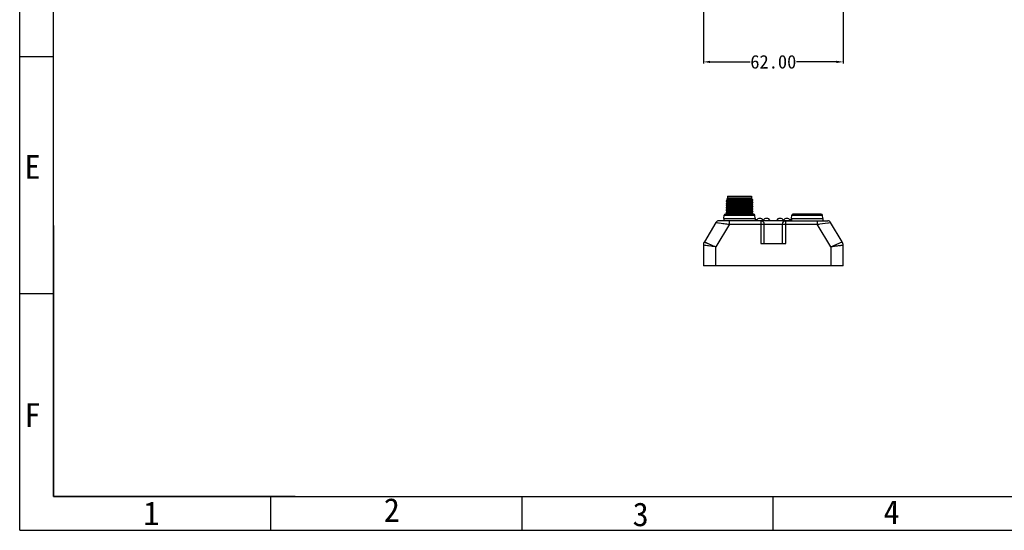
# Model space of a CAD drawing. Header units: inches. Extents: x 0 to 891, y 0 to 630.
# Tile 1 of 19: x 0 to 437, y 0 to 226. Entities that reach past the tile are written whole.
import ezdxf

# ---------------------------------------------------------------- set-up
doc = ezdxf.new("R2010")
doc.units = ezdxf.units.IN
doc.header["$MEASUREMENT"] = 0
for name, color, linetype in [('Dimension', 150, 'Continuous'), ('Frame', 7, 'Continuous'), ('Visible', 7, 'Continuous')]:
    doc.layers.add(name, color=color, linetype=linetype)
doc.styles.get("Standard").update_dxf_attribs({"font": 'simsun.ttc', "height": 1.5})
doc.dimstyles.get("Standard").update_dxf_attribs({"dimtxt": 1.5, "dimasz": 0.75, "dimexe": 0.18, "dimexo": 0.0625, "dimgap": 0, "dimtad": 0, "dimzin": 0, "dimdsep": 46, "dimtxsty": 'Standard', "dimcen": 0, "dimclrd": 256, "dimclre": 256, "dimclrt": 30, "dimadec": 0, "dimazin": 0, "dimtfac": 1, "dimtofl": 0, "dimtmove": 0, "dimatfit": 3, "dimfxl": 1, "dimtolj": 1, "dimtzin": 0, "dimlwd": -1, "dimlwe": -1, "dimarcsym": 0})

# ---------------------------------------------------------------- blocks, each defined once
blk = doc.blocks.new('图框')
at = {"layer": 'Frame'}
for p, q in [((0, 0), (0, 210)), ((5, 5), (5, 205)), ((0, 70), (5, 70)), ((5, 45.03), (5, 5)), ((5, 5), (5, 45.03)), ((5, 45), (5, 5)), ((0, 35), (5, 35)), ((5, 33.8), (5, 5)), ((5, 5), (292, 5)), ((34.75, 5), (5, 5)), ((40.7, 5), (5, 5)), ((34.78, 5), (5, 5)), ((37.12, 0), (37.12, 5)), ((74.25, 0), (74.25, 5)), ((111.38, 0), (111.38, 5)), ((0, 0), (297, 0))]:
    blk.add_line(p, q, dxfattribs=at)
for s, p in [('E', (0.7, 51.93)), ('F', (0.71, 15.27)), ('2', (53.81, 1.25)), ('4', (127.68, 0.93)), ('1', (18.28, 0.77)), ('3', (90.59, 0.61))]:
    blk.add_text(s, height=3.5, dxfattribs=at).set_placement(p)
blk = doc.blocks.new('*D94')
at = {"layer": 'Defpoints', "color": 0}
for p in [(303.16, 238.09), (365.16, 238.09), (365.16, 207.59)]:
    blk.add_point(p, dxfattribs=at)
at = {"layer": 'Dimension'}
for p, q in [((303.16, 237.84), (303.16, 206.87)), ((365.16, 237.84), (365.16, 206.87)), ((306.16, 207.59), (323.85, 207.59)), ((362.16, 207.59), (344.46, 207.59))]:
    blk.add_line(p, q, dxfattribs=at)
for points in [[(306.16, 208.09), (306.16, 207.09), (303.16, 207.59)], [(362.16, 207.09), (362.16, 208.09), (365.16, 207.59)]]:
    blk.add_solid(points, dxfattribs=at)
at = {"layer": 'Dimension', "color": 30, "insert": (334.16, 207.59), "char_height": 6, "attachment_point": 5}
blk.add_mtext('\\A1;62.00', dxfattribs=at)

msp = doc.modelspace()

# ---------------------------------------------------------------- linework, layer by layer
at = {"layer": 'Visible'}
for p, q in [((313.212, 145.951), (313.206, 145.944)), ((313.206, 145.944), (313.206, 145.828)), ((313.213, 144.95), (313.206, 144.943)), ((313.206, 144.943), (313.206, 144.829)), ((313.849, 146.319), (313.212, 145.951)), ((313.85, 144.319), (313.212, 143.95)), ((313.213, 145.821), (313.563, 145.619)), ((313.851, 145.319), (313.213, 144.95)), ((313.213, 144.821), (313.563, 144.619)), ((313.487, 146.666), (313.956, 147.136)), ((313.489, 146.661), (313.85, 146.452)), ((313.563, 145.619), (313.852, 145.452)), ((313.563, 144.619), (313.85, 144.453)), ((313.842, 146.461), (313.842, 146.311)), ((313.85, 146.453), (313.842, 146.461)), ((313.849, 146.319), (313.842, 146.311)), ((313.843, 144.461), (313.843, 144.31)), ((313.851, 144.452), (313.843, 144.461)), ((313.844, 145.461), (313.844, 145.311)), ((313.851, 145.452), (313.844, 145.461)), ((313.851, 145.319), (313.848, 145.317)), ((313.856, 148.036), (313.856, 147.136)), ((313.856, 148.036), (324.456, 148.036)), ((324.456, 147.136), (313.856, 147.136)), ((324.508, 146.983), (324.356, 147.136)), ((324.416, 146.938), (324.434, 146.942)), ((324.456, 148.036), (324.456, 147.136)), ((324.456, 146.822), (324.462, 146.819)), ((325.1, 144.45), (324.461, 144.819)), ((324.462, 146.819), (324.469, 146.81)), ((324.948, 146.538), (324.462, 146.819)), ((324.462, 145.953), (325.1, 146.322)), ((324.462, 145.953), (324.469, 145.961)), ((325.099, 145.451), (324.462, 145.819)), ((324.462, 145.819), (324.465, 145.818)), ((324.462, 144.952), (325.1, 145.322)), ((324.462, 143.953), (325.1, 144.322)), ((324.463, 144.953), (324.469, 144.96)), ((324.468, 144.811), (324.468, 144.96)), ((324.469, 146.81), (324.469, 146.961)), ((324.469, 145.811), (324.469, 145.961)), ((324.508, 146.983), (324.507, 146.979)), ((325.106, 146.386), (324.72, 146.385)), ((324.97, 146.522), (324.947, 146.539)), ((325.106, 146.386), (324.97, 146.522)), ((325.1, 146.322), (325.106, 146.328)), ((325.1, 145.321), (325.106, 145.328)), ((325.1, 144.321), (325.106, 144.328)), ((325.106, 146.386), (325.106, 146.328)), ((325.106, 145.443), (325.106, 145.328)), ((325.106, 144.443), (325.106, 144.328)), ((325.439, 140.136), (312.856, 140.136)), ((313.206, 143.943), (313.212, 143.95)), ((313.206, 143.943), (313.206, 143.829)), ((313.206, 142.943), (313.213, 142.951)), ((313.206, 142.943), (313.206, 142.829)), ((313.206, 141.943), (313.213, 141.95)), ((313.206, 141.943), (313.206, 141.828)), ((313.212, 140.95), (313.206, 140.943)), ((313.206, 140.943), (313.206, 140.829)), ((313.212, 143.822), (313.562, 143.62)), ((313.85, 141.319), (313.212, 140.95)), ((313.212, 140.822), (313.562, 140.62)), ((313.851, 143.319), (313.213, 142.951)), ((313.213, 142.822), (313.563, 142.619)), ((313.852, 142.319), (313.213, 141.95)), ((313.213, 141.821), (313.85, 141.452)), ((313.851, 140.319), (313.533, 140.136)), ((313.562, 143.62), (313.851, 143.453)), ((313.562, 140.62), (313.851, 140.453)), ((313.563, 142.619), (313.852, 142.452)), ((313.85, 141.452), (313.843, 141.461)), ((313.843, 141.46), (313.843, 141.31)), ((313.844, 143.461), (313.844, 143.311)), ((313.851, 143.453), (313.844, 143.461)), ((313.844, 142.461), (313.844, 142.311)), ((313.844, 140.461), (313.844, 140.311)), ((313.851, 140.453), (313.844, 140.461)), ((313.844, 140.311), (313.851, 140.319)), ((324.461, 142.953), (325.1, 143.322)), ((324.461, 142.953), (324.468, 142.961)), ((325.099, 142.45), (324.461, 142.819)), ((324.461, 141.952), (325.099, 142.321)), ((324.461, 141.952), (324.469, 141.961)), ((325.1, 141.449), (324.461, 141.819)), ((325.099, 143.451), (324.462, 143.819)), ((324.462, 140.953), (325.1, 141.322)), ((324.469, 140.811), (324.462, 140.819)), ((325.099, 140.451), (324.462, 140.819)), ((324.468, 142.811), (324.468, 142.961)), ((324.469, 143.811), (324.469, 143.961)), ((324.469, 141.811), (324.469, 141.961)), ((324.469, 140.811), (324.469, 140.961)), ((324.778, 140.136), (325.1, 140.322)), ((325.1, 140.322), (325.094, 140.319)), ((325.106, 142.329), (325.099, 142.321)), ((325.106, 143.329), (325.1, 143.322)), ((325.1, 141.321), (325.106, 141.328)), ((325.106, 140.329), (325.1, 140.322)), ((325.106, 143.443), (325.106, 143.329)), ((325.106, 142.443), (325.106, 142.329)), ((325.106, 141.443), (325.106, 141.328)), ((325.106, 140.443), (325.106, 140.329)), ((355.439, 140.136), (342.856, 140.136)), ((308.719, 136.408), (303.584, 127.848)), ((314.67, 135.636), (308.656, 125.612)), ((308.719, 136.408), (308.757, 136.402)), ((308.719, 136.408), (314.67, 135.636)), ((339.635, 137.136), (310.005, 137.136)), ((310.138, 136.224), (311.724, 136.019)), ((311.724, 136.019), (312.898, 135.865)), ((312.156, 138.136), (312.351, 139.698)), ((312.156, 138.136), (312.156, 137.136)), ((312.156, 138.136), (326.156, 138.136)), ((312.351, 139.698), (325.961, 139.698)), ((314.67, 135.636), (314.67, 137.136)), ((314.67, 135.636), (338.14, 135.636)), ((326.156, 138.136), (325.961, 139.698)), ((326.156, 138.136), (326.156, 137.136)), ((326.156, 137.236), (332.806, 137.236)), ((326.806, 137.136), (326.806, 137.236)), ((328.656, 137.136), (328.656, 127.136)), ((329.506, 137.136), (329.506, 137.236)), ((330.156, 127.136), (330.156, 135.636)), ((332.806, 137.136), (332.806, 137.236)), ((335.506, 137.136), (335.506, 137.236)), ((335.506, 137.236), (342.156, 137.236)), ((338.156, 135.636), (338.156, 127.136)), ((338.156, 135.636), (353.642, 135.636)), ((338.806, 137.136), (338.806, 137.236)), ((339.656, 137.136), (358.307, 137.136)), ((339.656, 127.136), (339.656, 137.136)), ((341.506, 137.136), (341.506, 137.236)), ((342.156, 138.136), (342.351, 139.698)), ((342.156, 138.136), (356.156, 138.136)), ((342.156, 138.136), (342.156, 137.136)), ((342.351, 139.698), (355.961, 139.698)), ((353.642, 137.136), (353.642, 135.636)), ((353.642, 135.636), (359.593, 136.408)), ((359.656, 125.612), (353.642, 135.636)), ((356.156, 138.136), (355.961, 139.698)), ((356.156, 138.136), (356.156, 137.136)), ((358.455, 136.26), (358.67, 136.288)), ((364.729, 127.848), (359.593, 136.408)), ((303.584, 127.848), (305.594, 126.963)), ((303.714, 127.791), (304.108, 127.617)), ((328.656, 127.136), (339.656, 127.136)), ((359.656, 125.612), (364.729, 127.848)), ((303.156, 126.305), (303.156, 117.136)), ((308.656, 125.612), (303.156, 126.305)), ((303.497, 126.262), (303.194, 126.3)), ((304.105, 126.185), (303.763, 126.228)), ((305.442, 126.017), (304.954, 126.079)), ((305.995, 125.947), (305.442, 126.017)), ((307.467, 125.762), (307.008, 125.82)), ((308.656, 117.136), (308.656, 125.612)), ((359.656, 125.612), (359.656, 117.136)), ((362.977, 126.03), (362.503, 125.97)), ((365.156, 126.305), (362.977, 126.03)), ((365.015, 126.287), (364.588, 126.233)), ((365.156, 117.136), (365.156, 126.305)), ((365.156, 117.136), (303.156, 117.136))]:
    msp.add_line(p, q, dxfattribs=at)
for points in [[(308.757, 136.402), (309.077, 136.362), (309.362, 136.324)], [(312.898, 135.865), (313.466, 135.792), (314.062, 135.714), (314.67, 135.636)], [(353.642, 135.636), (354.053, 135.689), (354.461, 135.742)], [(304.108, 127.617), (304.417, 127.481), (304.786, 127.318), (305.177, 127.146)], [(364.588, 126.233), (364.253, 126.191), (363.853, 126.141), (363.429, 126.087)]]:
    msp.add_lwpolyline(points, dxfattribs=at)
for centre, radius, start, end in [((322.527, 181.572), 34.666, 271.84846, 272.41992), ((323.91, 152.472), 5.532, 273.5412, 274.54851), ((324.354, 145.246), 0.313, 283.89294, 284.87462), ((324.366, 147.209), 0.275, 284.35561, 285.41613), ((324.379, 146.159), 0.223, 285.65899, 286.7748), ((312.848, 139.636), 0.5, 89.0048, 172.87498), ((313.925, 143.625), 0.188, 252.18259, 253.41142), ((313.925, 140.625), 0.188, 252.18122, 253.41002), ((313.959, 142.745), 0.313, 255.10991, 256.07122), ((324.353, 144.254), 0.321, 283.86378, 284.7793), ((324.353, 141.254), 0.321, 283.86287, 284.77817), ((324.386, 142.131), 0.194, 286.26979, 287.49775), ((325.465, 139.636), 0.5, 7.12502, 90.9952), ((342.848, 139.636), 0.5, 89.0048, 172.87498), ((355.465, 139.636), 0.5, 7.12502, 90.9952), ((310.005, 135.636), 1.5, 90, 149.03624), ((325.156, 136.375), 1.861, 27.56319, 57.47852), ((328.156, 136.375), 1.861, 36.29193, 143.70807), ((328.656, 135.636), 1.5, 0, 90), ((331.156, 136.375), 1.861, 27.56319, 152.43681), ((337.156, 136.375), 1.861, 27.56319, 152.43681), ((339.656, 135.636), 1.5, 90, 180), ((340.156, 136.375), 1.861, 36.29193, 143.70807), ((343.156, 136.375), 1.861, 122.52148, 152.43681), ((358.307, 135.636), 1.5, 30.96376, 90), ((306.156, 126.305), 3, 149.03624, 180), ((362.156, 126.305), 3, 360, 30.96376)]:
    msp.add_arc(centre, radius, start, end, dxfattribs=at)
for points, knots in [([(313.206, 145.828), (313.206, 145.834), (313.227, 145.843), (313.259, 145.851), (313.32, 145.861), (313.366, 145.866), (313.393, 145.869)], [0, 0, 0, 0, 0.0808071, 0.2699219, 0.5761107, 1, 1, 1, 1]), ([(313.206, 144.829), (313.206, 144.834), (313.227, 144.843), (313.259, 144.851), (313.32, 144.861), (313.366, 144.866), (313.394, 144.869)], [0, 0, 0, 0, 0.0806122, 0.2697049, 0.5759548, 1, 1, 1, 1]), ([(324.41, 146.365), (324.02, 146.343), (323.096, 146.307), (321.551, 146.258), (319.754, 146.209), (318.183, 146.168), (316.944, 146.133), (316.086, 146.107), (315.309, 146.082), (314.635, 146.057), (314.145, 146.035), (313.818, 146.017), (313.624, 146.004), (313.467, 145.991), (313.347, 145.979), (313.267, 145.966), (313.225, 145.958), (313.212, 145.951)], [0, 0, 0, 0, 0.1045818, 0.2474801, 0.4136959, 0.5857335, 0.6682482, 0.7454895, 0.815404, 0.8761509, 0.9261222, 0.9466405, 0.9639952, 0.9780825, 0.9888035, 0.9961039, 1, 1, 1, 1]), ([(313.624, 145.003), (313.57, 144.999), (313.475, 144.992), (313.352, 144.98), (313.27, 144.967), (313.226, 144.958), (313.213, 144.951)], [0, 0, 0, 0, 0.3896051, 0.6869447, 0.8904631, 1, 1, 1, 1]), ([(313.393, 145.869), (313.41, 145.87), (313.487, 145.878), (313.564, 145.884), (313.625, 145.888)], [0, 0, 0, 0, 0.2138797, 1, 1, 1, 1]), ([(313.394, 144.869), (313.41, 144.87), (313.487, 144.878), (313.564, 144.884), (313.625, 144.888)], [0, 0, 0, 0, 0.2139247, 1, 1, 1, 1]), ([(314.106, 146.712), (314.02, 146.709), (313.898, 146.704), (313.748, 146.696), (313.661, 146.69), (313.592, 146.685), (313.541, 146.68), (313.508, 146.674), (313.491, 146.67), (313.487, 146.666)], [0, 0, 0, 0, 0.4181285, 0.5859113, 0.7256273, 0.8369918, 0.9198189, 0.9740187, 1, 1, 1, 1]), ([(313.591, 143.886), (313.884, 143.908), (314.611, 143.942), (316.166, 143.997), (318.316, 144.056), (320.802, 144.122), (322.75, 144.178), (324.016, 144.229), (324.512, 144.255), (324.717, 144.27)], [0, 0, 0, 0, 0.0790108, 0.1960866, 0.4192549, 0.6587356, 0.8662489, 0.9444546, 1, 1, 1, 1]), ([(324.688, 145.383), (324.392, 145.362), (323.663, 145.326), (322.114, 145.274), (320.418, 145.225), (318.72, 145.182), (317.435, 145.146), (316.237, 145.111), (315.184, 145.079), (314.329, 145.043), (313.832, 145.017), (313.624, 145.003)], [0, 0, 0, 0, 0.0803814, 0.1978073, 0.4200829, 0.5400895, 0.6580969, 0.7682212, 0.8649722, 0.9435358, 1, 1, 1, 1]), ([(313.624, 144.003), (313.92, 144.025), (314.649, 144.056), (316.198, 144.114), (317.894, 144.157), (319.592, 144.206), (320.877, 144.239), (322.075, 144.273), (323.128, 144.309), (323.983, 144.341), (324.481, 144.367), (324.688, 144.383)], [0, 0, 0, 0, 0.0803754, 0.197801, 0.4200733, 0.540079, 0.6580861, 0.7682109, 0.8649659, 0.9435272, 1, 1, 1, 1]), ([(313.625, 145.888), (313.97, 145.913), (314.832, 145.953), (316.32, 146), (318.128, 146.052), (319.746, 146.094), (321.044, 146.131), (321.955, 146.155), (322.787, 146.182), (323.516, 146.209), (324.12, 146.235), (324.538, 146.257), (324.798, 146.277), (324.934, 146.29), (325.028, 146.303), (325.078, 146.312), (325.094, 146.319)], [0, 0, 0, 0, 0.0905905, 0.2253401, 0.389069, 0.5633008, 0.6481956, 0.7283705, 0.801549, 0.8656531, 0.9188612, 0.959671, 0.9750573, 0.9869502, 0.9952733, 1, 1, 1, 1]), ([(313.625, 144.888), (313.921, 144.91), (314.65, 144.945), (315.912, 144.987), (317.46, 145.035), (319.158, 145.077), (320.855, 145.125), (322.403, 145.168), (323.664, 145.215), (324.393, 145.246), (324.689, 145.268)], [0, 0, 0, 0, 0.0804273, 0.1978791, 0.3420094, 0.5000897, 0.6581579, 0.8022515, 0.9196497, 1, 1, 1, 1]), ([(313.842, 146.461), (313.842, 146.464), (313.85, 146.471), (313.877, 146.48), (313.905, 146.486), (313.926, 146.489)], [0, 0, 0, 0, 0.0975219, 0.289213, 1, 1, 1, 1]), ([(313.843, 144.461), (313.843, 144.464), (313.851, 144.471), (313.879, 144.48), (313.907, 144.486), (313.929, 144.49)], [0, 0, 0, 0, 0.0972974, 0.2884934, 1, 1, 1, 1]), ([(313.846, 144.316), (313.845, 144.315), (313.844, 144.314), (313.843, 144.311), (313.843, 144.31)], [0, 0, 0, 0, 0.5573084, 1, 1, 1, 1]), ([(313.844, 145.461), (313.844, 145.468), (313.875, 145.479), (313.895, 145.484), (313.912, 145.487)], [0, 0, 0, 0, 0.2875033, 1, 1, 1, 1]), ([(313.848, 145.317), (313.847, 145.316), (313.845, 145.315), (313.844, 145.312), (313.844, 145.311)], [0, 0, 0, 0, 0.5727221, 1, 1, 1, 1]), ([(313.85, 144.319), (313.85, 144.318), (313.848, 144.317), (313.847, 144.316), (313.846, 144.316)], [0, 0, 0, 0, 0.5355174, 1, 1, 1, 1]), ([(313.878, 146.329), (313.875, 146.328), (313.865, 146.326), (313.855, 146.322), (313.849, 146.319)], [0, 0, 0, 0, 0.3146828, 1, 1, 1, 1]), ([(313.87, 144.327), (313.868, 144.326), (313.861, 144.324), (313.855, 144.321), (313.85, 144.319)], [0, 0, 0, 0, 0.3018487, 1, 1, 1, 1]), ([(313.874, 145.328), (313.872, 145.327), (313.864, 145.325), (313.856, 145.322), (313.851, 145.319)], [0, 0, 0, 0, 0.3070035, 1, 1, 1, 1]), ([(313.874, 145.444), (313.872, 145.445), (313.864, 145.447), (313.857, 145.45), (313.852, 145.453)], [0, 0, 0, 0, 0.3033147, 1, 1, 1, 1]), ([(324.326, 144.774), (324.228, 144.761), (323.981, 144.741), (323.542, 144.714), (322.967, 144.687), (321.987, 144.649), (320.584, 144.603), (319.108, 144.559), (317.892, 144.523), (317.02, 144.495), (316.214, 144.468), (315.498, 144.441), (314.894, 144.414), (314.421, 144.387), (314.117, 144.364), (313.95, 144.343), (313.892, 144.333), (313.87, 144.327)], [0, 0, 0, 0, 0.0283192, 0.0708766, 0.1262599, 0.1930423, 0.3520953, 0.5284151, 0.6163801, 0.7006503, 0.7785167, 0.8475952, 0.9059722, 0.9517327, 0.9832614, 0.9934955, 1, 1, 1, 1]), ([(324.335, 145.775), (324.241, 145.762), (324, 145.742), (323.568, 145.715), (323.001, 145.689), (322.026, 145.65), (320.629, 145.605), (318.861, 145.552), (317.372, 145.507), (316.254, 145.469), (315.533, 145.442), (314.923, 145.415), (314.443, 145.388), (314.131, 145.366), (313.958, 145.345), (313.897, 145.334), (313.874, 145.328)], [0, 0, 0, 0, 0.027293, 0.0690501, 0.1239776, 0.1901417, 0.3483197, 0.524397, 0.6968412, 0.775128, 0.8448213, 0.9036124, 0.9499678, 0.9825186, 0.9931856, 1, 1, 1, 1]), ([(324.264, 146.766), (324.156, 146.755), (323.892, 146.735), (323.197, 146.695), (322.061, 146.651), (320.477, 146.6), (318.739, 146.549), (317.285, 146.504), (316.199, 146.467), (315.499, 146.441), (314.906, 146.414), (314.439, 146.388), (314.134, 146.365), (313.963, 146.345), (313.902, 146.335), (313.878, 146.329)], [0, 0, 0, 0, 0.0314219, 0.0761656, 0.2008924, 0.3594163, 0.5334588, 0.7026404, 0.7790628, 0.8471306, 0.9048389, 0.9502291, 0.9821759, 0.9928913, 1, 1, 1, 1]), ([(313.912, 145.487), (313.991, 145.502), (314.204, 145.521), (314.598, 145.549), (315.139, 145.575), (315.809, 145.603), (316.587, 145.631), (317.765, 145.67), (318.996, 145.706), (320.24, 145.744), (321.142, 145.772), (321.979, 145.8), (322.726, 145.828), (323.358, 145.855), (323.854, 145.883), (324.176, 145.906), (324.353, 145.927), (324.415, 145.938), (324.439, 145.944)], [0, 0, 0, 0, 0.0227088, 0.0607465, 0.1126467, 0.1768909, 0.2516198, 0.3342328, 0.5122878, 0.602147, 0.688691, 0.7690179, 0.8406037, 0.9013334, 0.9491164, 0.9822216, 0.9930493, 1, 1, 1, 1]), ([(313.926, 146.489), (314.001, 146.502), (314.2, 146.521), (314.564, 146.546), (315.056, 146.572), (315.926, 146.609), (317.205, 146.652), (318.866, 146.703), (320.559, 146.753), (322.097, 146.803), (323.2, 146.846), (323.88, 146.884), (324.14, 146.904), (324.248, 146.915)], [0, 0, 0, 0, 0.0222712, 0.0578217, 0.1059342, 0.1653604, 0.3105765, 0.4776046, 0.6478446, 0.8024157, 0.9243413, 0.9685091, 1, 1, 1, 1]), ([(313.929, 144.49), (314.011, 144.503), (314.228, 144.523), (314.629, 144.55), (315.173, 144.577), (315.841, 144.605), (316.613, 144.632), (317.779, 144.67), (319.297, 144.715), (320.807, 144.761), (321.95, 144.799), (322.692, 144.826), (323.323, 144.854), (323.824, 144.881), (324.152, 144.904), (324.337, 144.925), (324.403, 144.935), (324.429, 144.942)], [0, 0, 0, 0, 0.0237102, 0.0622796, 0.1146845, 0.1790001, 0.2532175, 0.3352211, 0.511827, 0.6865596, 0.7664839, 0.8379497, 0.8985893, 0.946776, 0.9810264, 0.9924743, 1, 1, 1, 1]), ([(323.646, 146.924), (322.938, 146.9), (321.297, 146.864), (318.753, 146.818), (316.281, 146.771), (314.742, 146.737), (314.106, 146.712)], [0, 0, 0, 0, 0.222784, 0.5159421, 0.8000032, 1, 1, 1, 1]), ([(324.251, 146.95), (324.233, 146.949), (324.146, 146.944), (324.059, 146.94), (323.991, 146.937)], [0, 0, 0, 0, 0.218588, 1, 1, 1, 1]), ([(324.248, 146.915), (324.265, 146.917), (324.321, 146.923), (324.378, 146.93), (324.416, 146.938)], [0, 0, 0, 0, 0.3113256, 1, 1, 1, 1]), ([(324.351, 146.777), (324.344, 146.776), (324.315, 146.772), (324.286, 146.769), (324.264, 146.766)], [0, 0, 0, 0, 0.2253932, 1, 1, 1, 1]), ([(324.468, 144.811), (324.468, 144.806), (324.454, 144.798), (324.428, 144.791), (324.382, 144.781), (324.347, 144.776), (324.326, 144.774)], [0, 0, 0, 0, 0.0855889, 0.2739573, 0.5778884, 1, 1, 1, 1]), ([(324.469, 145.811), (324.469, 145.807), (324.455, 145.798), (324.431, 145.792), (324.388, 145.783), (324.355, 145.778), (324.335, 145.775)], [0, 0, 0, 0, 0.087581, 0.2777282, 0.5814924, 1, 1, 1, 1]), ([(324.507, 146.979), (324.502, 146.976), (324.485, 146.972), (324.433, 146.964), (324.385, 146.96), (324.349, 146.957)], [0, 0, 0, 0, 0.110389, 0.3135709, 1, 1, 1, 1]), ([(324.469, 146.81), (324.469, 146.807), (324.458, 146.799), (324.436, 146.792), (324.398, 146.784), (324.368, 146.78), (324.351, 146.777)], [0, 0, 0, 0, 0.0890714, 0.2782804, 0.5812743, 1, 1, 1, 1]), ([(324.72, 146.385), (324.697, 146.384), (324.594, 146.376), (324.491, 146.37), (324.41, 146.365)], [0, 0, 0, 0, 0.2235214, 1, 1, 1, 1]), ([(324.428, 146.83), (324.431, 146.83), (324.44, 146.827), (324.45, 146.824), (324.456, 146.822)], [0, 0, 0, 0, 0.2979993, 1, 1, 1, 1]), ([(324.434, 144.943), (324.437, 144.944), (324.447, 144.946), (324.456, 144.95), (324.462, 144.953)], [0, 0, 0, 0, 0.3158518, 1, 1, 1, 1]), ([(324.438, 145.828), (324.441, 145.827), (324.449, 145.825), (324.457, 145.822), (324.462, 145.819)], [0, 0, 0, 0, 0.3090197, 1, 1, 1, 1]), ([(324.439, 146.944), (324.441, 146.945), (324.449, 146.947), (324.458, 146.95), (324.463, 146.953)], [0, 0, 0, 0, 0.3121271, 1, 1, 1, 1]), ([(324.44, 144.827), (324.442, 144.826), (324.45, 144.824), (324.456, 144.822), (324.461, 144.819)], [0, 0, 0, 0, 0.3030282, 1, 1, 1, 1]), ([(324.443, 145.946), (324.445, 145.946), (324.451, 145.948), (324.458, 145.951), (324.462, 145.953)], [0, 0, 0, 0, 0.3006591, 1, 1, 1, 1]), ([(324.461, 144.819), (324.462, 144.819), (324.463, 144.818), (324.464, 144.817), (324.465, 144.816)], [0, 0, 0, 0, 0.532092, 1, 1, 1, 1]), ([(324.465, 145.818), (324.466, 145.817), (324.468, 145.815), (324.469, 145.812), (324.469, 145.811)], [0, 0, 0, 0, 0.5759529, 1, 1, 1, 1]), ([(324.465, 144.816), (324.466, 144.816), (324.467, 144.814), (324.468, 144.812), (324.468, 144.811)], [0, 0, 0, 0, 0.5613744, 1, 1, 1, 1]), ([(324.919, 145.402), (324.903, 145.401), (324.826, 145.393), (324.749, 145.387), (324.688, 145.383)], [0, 0, 0, 0, 0.2138383, 1, 1, 1, 1]), ([(324.688, 144.383), (324.71, 144.385), (324.787, 144.391), (324.864, 144.398), (324.919, 144.404)], [0, 0, 0, 0, 0.2858575, 1, 1, 1, 1]), ([(324.689, 145.268), (324.743, 145.272), (324.838, 145.28), (324.962, 145.293), (325.044, 145.306), (325.087, 145.314), (325.1, 145.321)], [0, 0, 0, 0, 0.3922984, 0.6906147, 0.8932141, 1, 1, 1, 1]), ([(324.717, 144.27), (324.767, 144.274), (324.856, 144.281), (324.971, 144.293), (325.048, 144.306), (325.088, 144.314), (325.1, 144.321)], [0, 0, 0, 0, 0.3911807, 0.6889056, 0.8917047, 1, 1, 1, 1]), ([(324.721, 146.386), (324.787, 146.4), (324.873, 146.421), (324.962, 146.462), (324.982, 146.489), (324.981, 146.5)], [0, 0, 0, 0, 0.6969283, 0.8893093, 1, 1, 1, 1]), ([(324.947, 146.539), (324.943, 146.541), (324.927, 146.55), (324.91, 146.557), (324.897, 146.562)], [0, 0, 0, 0, 0.2154985, 1, 1, 1, 1]), ([(325.106, 145.443), (325.106, 145.438), (325.086, 145.428), (325.053, 145.421), (324.993, 145.41), (324.947, 145.405), (324.919, 145.402)], [0, 0, 0, 0, 0.0812079, 0.2703913, 0.5764447, 1, 1, 1, 1]), ([(324.919, 144.404), (324.957, 144.408), (325.016, 144.415), (325.075, 144.425), (325.094, 144.433)], [0, 0, 0, 0, 0.6443015, 1, 1, 1, 1]), ([(324.981, 146.5), (324.981, 146.506), (324.977, 146.514), (324.971, 146.521), (324.97, 146.522)], [0, 0, 0, 0, 0.712664, 1, 1, 1, 1]), ([(325.094, 146.319), (325.095, 146.319), (325.097, 146.32), (325.099, 146.321), (325.1, 146.322)], [0, 0, 0, 0, 0.5339126, 1, 1, 1, 1]), ([(325.094, 144.433), (325.096, 144.434), (325.101, 144.436), (325.106, 144.439), (325.106, 144.443)], [0, 0, 0, 0, 0.3650382, 1, 1, 1, 1]), ([(313.206, 143.829), (313.206, 143.833), (313.225, 143.842), (313.255, 143.849), (313.311, 143.859), (313.353, 143.864), (313.378, 143.867)], [0, 0, 0, 0, 0.0801508, 0.2694412, 0.5758312, 1, 1, 1, 1]), ([(313.218, 142.839), (313.216, 142.838), (313.212, 142.836), (313.206, 142.832), (313.206, 142.829)], [0, 0, 0, 0, 0.3619559, 1, 1, 1, 1]), ([(313.218, 141.839), (313.216, 141.838), (313.212, 141.836), (313.206, 141.832), (313.206, 141.828)], [0, 0, 0, 0, 0.3596299, 1, 1, 1, 1]), ([(313.206, 140.829), (313.206, 140.833), (313.225, 140.842), (313.255, 140.849), (313.311, 140.859), (313.353, 140.864), (313.378, 140.867)], [0, 0, 0, 0, 0.0801508, 0.2694412, 0.5758312, 1, 1, 1, 1]), ([(313.212, 143.95), (313.219, 143.954), (313.239, 143.959), (313.299, 143.972), (313.352, 143.978), (313.393, 143.982)], [0, 0, 0, 0, 0.1247585, 0.3324792, 1, 1, 1, 1]), ([(313.595, 141.001), (313.545, 140.997), (313.456, 140.99), (313.341, 140.978), (313.264, 140.965), (313.224, 140.957), (313.212, 140.95)], [0, 0, 0, 0, 0.3911806, 0.6889053, 0.8917045, 1, 1, 1, 1]), ([(313.213, 142.951), (313.231, 142.961), (313.293, 142.97), (313.353, 142.979), (313.393, 142.983)], [0, 0, 0, 0, 0.3378283, 1, 1, 1, 1]), ([(313.213, 141.95), (313.219, 141.954), (313.239, 141.96), (313.299, 141.972), (313.352, 141.979), (313.393, 141.983)], [0, 0, 0, 0, 0.1268146, 0.335283, 1, 1, 1, 1]), ([(313.393, 142.868), (313.355, 142.864), (313.297, 142.857), (313.237, 142.848), (313.218, 142.839)], [0, 0, 0, 0, 0.6440267, 1, 1, 1, 1]), ([(313.393, 141.869), (313.355, 141.865), (313.296, 141.858), (313.237, 141.847), (313.218, 141.839)], [0, 0, 0, 0, 0.6437033, 1, 1, 1, 1]), ([(313.378, 143.867), (313.394, 143.869), (313.464, 143.876), (313.535, 143.882), (313.591, 143.886)], [0, 0, 0, 0, 0.2138251, 1, 1, 1, 1]), ([(313.378, 140.867), (313.394, 140.869), (313.464, 140.876), (313.535, 140.882), (313.591, 140.886)], [0, 0, 0, 0, 0.2138251, 1, 1, 1, 1]), ([(313.393, 143.982), (313.41, 143.984), (313.486, 143.992), (313.563, 143.999), (313.624, 144.003)], [0, 0, 0, 0, 0.213924, 1, 1, 1, 1]), ([(313.393, 142.983), (313.41, 142.985), (313.487, 142.993), (313.564, 142.998), (313.624, 143.003)], [0, 0, 0, 0, 0.2138979, 1, 1, 1, 1]), ([(313.624, 142.888), (313.602, 142.886), (313.525, 142.881), (313.448, 142.874), (313.393, 142.868)], [0, 0, 0, 0, 0.2859144, 1, 1, 1, 1]), ([(313.393, 141.983), (313.409, 141.985), (313.486, 141.993), (313.563, 141.999), (313.624, 142.003)], [0, 0, 0, 0, 0.2139443, 1, 1, 1, 1]), ([(313.623, 141.889), (313.601, 141.887), (313.524, 141.881), (313.448, 141.875), (313.393, 141.869)], [0, 0, 0, 0, 0.2858861, 1, 1, 1, 1]), ([(313.591, 140.886), (313.884, 140.908), (314.611, 140.942), (316.166, 140.997), (318.316, 141.056), (320.802, 141.122), (322.75, 141.178), (324.016, 141.229), (324.512, 141.255), (324.717, 141.27)], [0, 0, 0, 0, 0.0790108, 0.1960866, 0.4192549, 0.6587356, 0.8662489, 0.9444546, 1, 1, 1, 1]), ([(324.721, 141.386), (324.429, 141.363), (323.701, 141.33), (322.147, 141.274), (319.996, 141.215), (317.51, 141.15), (315.562, 141.093), (314.296, 141.043), (313.801, 141.017), (313.595, 141.001)], [0, 0, 0, 0, 0.0790113, 0.1960874, 0.4192558, 0.6587363, 0.8662492, 0.9444548, 1, 1, 1, 1]), ([(324.688, 142.269), (324.391, 142.248), (323.662, 142.213), (322.112, 142.16), (320.416, 142.111), (318.718, 142.068), (317.434, 142.033), (316.236, 141.997), (315.183, 141.965), (314.329, 141.929), (313.831, 141.903), (313.623, 141.889)], [0, 0, 0, 0, 0.0804264, 0.1978839, 0.4201776, 0.5401806, 0.6581774, 0.7682859, 0.8650166, 0.9435572, 1, 1, 1, 1]), ([(313.624, 143.003), (313.92, 143.023), (314.649, 143.059), (316.199, 143.111), (317.894, 143.161), (319.592, 143.203), (320.876, 143.239), (322.075, 143.275), (323.128, 143.307), (323.982, 143.342), (324.48, 143.368), (324.688, 143.383)], [0, 0, 0, 0, 0.0803907, 0.1978143, 0.4200713, 0.5400669, 0.6580655, 0.7681861, 0.8649398, 0.943514, 1, 1, 1, 1]), ([(324.688, 143.268), (324.392, 143.247), (323.663, 143.215), (322.402, 143.167), (320.854, 143.126), (319.156, 143.077), (317.457, 143.035), (315.91, 142.986), (314.649, 142.946), (313.919, 142.91), (313.624, 142.888)], [0, 0, 0, 0, 0.080379, 0.197814, 0.3419401, 0.5000312, 0.6581172, 0.8022308, 0.9196396, 1, 1, 1, 1]), ([(313.624, 142.003), (313.92, 142.025), (314.649, 142.056), (315.91, 142.105), (317.458, 142.145), (319.156, 142.195), (320.855, 142.236), (322.403, 142.285), (323.664, 142.326), (324.393, 142.362), (324.689, 142.383)], [0, 0, 0, 0, 0.0803666, 0.1977955, 0.3419213, 0.500016, 0.6581077, 0.802227, 0.9196395, 1, 1, 1, 1]), ([(313.843, 141.461), (313.843, 141.468), (313.875, 141.479), (313.895, 141.483), (313.913, 141.487)], [0, 0, 0, 0, 0.2883113, 1, 1, 1, 1]), ([(313.844, 141.313), (313.844, 141.313), (313.843, 141.312), (313.843, 141.311), (313.843, 141.31)], [0, 0, 0, 0, 0.520758, 1, 1, 1, 1]), ([(313.844, 143.461), (313.844, 143.465), (313.855, 143.473), (313.877, 143.48), (313.915, 143.488), (313.945, 143.493), (313.962, 143.495)], [0, 0, 0, 0, 0.0890859, 0.2778507, 0.5803763, 1, 1, 1, 1]), ([(313.845, 143.315), (313.845, 143.314), (313.844, 143.313), (313.844, 143.312), (313.844, 143.311)], [0, 0, 0, 0, 0.533451, 1, 1, 1, 1]), ([(313.844, 142.461), (313.844, 142.466), (313.862, 142.475), (313.89, 142.483), (313.943, 142.493), (313.984, 142.498), (314.008, 142.501)], [0, 0, 0, 0, 0.0837558, 0.272776, 0.5776214, 1, 1, 1, 1]), ([(313.845, 142.458), (313.845, 142.459), (313.844, 142.46), (313.844, 142.461), (313.844, 142.461)], [0, 0, 0, 0, 0.5171264, 1, 1, 1, 1]), ([(313.845, 142.313), (313.845, 142.313), (313.844, 142.312), (313.844, 142.311), (313.844, 142.311)], [0, 0, 0, 0, 0.5151125, 1, 1, 1, 1]), ([(313.85, 141.319), (313.849, 141.318), (313.846, 141.316), (313.845, 141.314), (313.844, 141.313)], [0, 0, 0, 0, 0.5682001, 1, 1, 1, 1]), ([(313.844, 140.461), (313.844, 140.465), (313.855, 140.473), (313.877, 140.48), (313.915, 140.488), (313.945, 140.493), (313.962, 140.495)], [0, 0, 0, 0, 0.0890987, 0.2778652, 0.580386, 1, 1, 1, 1]), ([(313.851, 143.319), (313.85, 143.319), (313.848, 143.317), (313.846, 143.316), (313.845, 143.315)], [0, 0, 0, 0, 0.5559785, 1, 1, 1, 1]), ([(313.852, 142.453), (313.85, 142.454), (313.848, 142.455), (313.846, 142.457), (313.845, 142.458)], [0, 0, 0, 0, 0.5720426, 1, 1, 1, 1]), ([(313.852, 142.319), (313.85, 142.318), (313.848, 142.317), (313.846, 142.314), (313.845, 142.313)], [0, 0, 0, 0, 0.574269, 1, 1, 1, 1]), ([(313.871, 141.445), (313.869, 141.445), (313.862, 141.447), (313.855, 141.45), (313.85, 141.453)], [0, 0, 0, 0, 0.3050899, 1, 1, 1, 1]), ([(313.851, 140.319), (313.862, 140.326), (313.898, 140.334), (313.933, 140.34), (313.956, 140.344)], [0, 0, 0, 0, 0.3587412, 1, 1, 1, 1]), ([(313.878, 142.443), (313.876, 142.444), (313.866, 142.446), (313.857, 142.449), (313.852, 142.453)], [0, 0, 0, 0, 0.3116295, 1, 1, 1, 1]), ([(324.303, 142.771), (324.201, 142.758), (323.944, 142.738), (323.491, 142.712), (322.904, 142.685), (321.912, 142.646), (320.501, 142.601), (319.02, 142.557), (317.806, 142.52), (316.939, 142.493), (316.141, 142.465), (315.435, 142.438), (314.843, 142.411), (314.43, 142.387), (314.17, 142.367), (314.032, 142.354), (313.933, 142.341), (313.881, 142.331), (313.862, 142.324)], [0, 0, 0, 0, 0.0296941, 0.0737096, 0.1304123, 0.1981901, 0.3587763, 0.535594, 0.6233926, 0.7072287, 0.7845284, 0.8527243, 0.9099171, 0.9544927, 0.9715171, 0.9848041, 0.9942853, 1, 1, 1, 1]), ([(324.304, 141.771), (324.2, 141.758), (323.944, 141.738), (323.491, 141.712), (322.905, 141.685), (321.913, 141.646), (320.502, 141.601), (319.022, 141.557), (317.808, 141.52), (316.942, 141.493), (316.143, 141.465), (315.437, 141.438), (314.845, 141.411), (314.432, 141.388), (314.172, 141.368), (314.034, 141.354), (313.935, 141.341), (313.882, 141.331), (313.862, 141.324)], [0, 0, 0, 0, 0.0298384, 0.0736823, 0.1302856, 0.1981788, 0.3586107, 0.5353787, 0.623187, 0.7070363, 0.7842115, 0.852453, 0.9098247, 0.9543358, 0.9712754, 0.9845585, 0.9941437, 1, 1, 1, 1]), ([(324.319, 143.773), (324.221, 143.76), (323.973, 143.74), (323.529, 143.713), (322.951, 143.687), (321.966, 143.648), (320.56, 143.603), (319.081, 143.559), (317.865, 143.522), (316.994, 143.494), (316.189, 143.467), (315.476, 143.44), (314.876, 143.413), (314.456, 143.389), (314.19, 143.369), (314.046, 143.356), (313.942, 143.342), (313.886, 143.332), (313.866, 143.326)], [0, 0, 0, 0, 0.0284504, 0.0713156, 0.1272848, 0.1943714, 0.3538872, 0.5305257, 0.6185124, 0.7026184, 0.7803785, 0.8493659, 0.9072394, 0.9524607, 0.9699414, 0.9837834, 0.9938337, 1, 1, 1, 1]), ([(313.913, 141.487), (313.99, 141.501), (314.202, 141.521), (314.595, 141.549), (315.136, 141.575), (315.806, 141.603), (316.584, 141.631), (317.763, 141.67), (318.995, 141.706), (320.241, 141.744), (321.143, 141.772), (321.981, 141.8), (322.728, 141.828), (323.36, 141.855), (323.856, 141.883), (324.178, 141.906), (324.356, 141.927), (324.418, 141.938), (324.441, 141.945)], [0, 0, 0, 0, 0.0225286, 0.0602463, 0.1122673, 0.1766446, 0.2512312, 0.3338339, 0.5121825, 0.6020519, 0.6885591, 0.7690269, 0.8407959, 0.9013479, 0.9489818, 0.9823011, 0.9931684, 1, 1, 1, 1]), ([(313.956, 140.344), (314.052, 140.358), (314.299, 140.378), (314.746, 140.406), (315.341, 140.434), (316.064, 140.463), (316.891, 140.491), (317.794, 140.52), (318.742, 140.548), (319.705, 140.577), (320.649, 140.606), (321.543, 140.634), (322.357, 140.663), (322.972, 140.688), (323.405, 140.708), (323.677, 140.722), (323.911, 140.737), (324.105, 140.751), (324.257, 140.765), (324.366, 140.778), (324.432, 140.791), (324.461, 140.801), (324.469, 140.808), (324.469, 140.811)], [0, 0, 0, 0, 0.0275291, 0.0705509, 0.1276317, 0.1971816, 0.2766601, 0.3633806, 0.4545263, 0.54699, 0.6377299, 0.7236773, 0.8017946, 0.8697057, 0.8991268, 0.9251217, 0.9474225, 0.965896, 0.9804427, 0.9909725, 0.9974255, 0.9991432, 1, 1, 1, 1]), ([(313.962, 143.495), (314.054, 143.508), (314.289, 143.528), (314.712, 143.555), (315.27, 143.581), (316.236, 143.62), (317.626, 143.665), (319.392, 143.718), (320.883, 143.763), (322.006, 143.801), (322.734, 143.828), (323.352, 143.855), (323.842, 143.881), (324.186, 143.909), (324.367, 143.926), (324.43, 143.942)], [0, 0, 0, 0, 0.0265751, 0.0674315, 0.1212725, 0.1867318, 0.3439319, 0.5195324, 0.6924355, 0.7710396, 0.8412158, 0.9009476, 0.9482276, 0.9814536, 1, 1, 1, 1]), ([(313.962, 140.495), (314.054, 140.508), (314.289, 140.528), (314.711, 140.555), (315.27, 140.581), (316.235, 140.62), (317.626, 140.665), (319.392, 140.718), (320.883, 140.763), (322.006, 140.801), (322.734, 140.828), (323.352, 140.855), (323.842, 140.881), (324.186, 140.909), (324.367, 140.926), (324.43, 140.942)], [0, 0, 0, 0, 0.0265702, 0.0674227, 0.1212606, 0.1867176, 0.343916, 0.5195179, 0.6924244, 0.7710307, 0.8412092, 0.9009431, 0.9482249, 0.9814525, 1, 1, 1, 1]), ([(314.008, 142.501), (314.11, 142.513), (314.364, 142.534), (314.816, 142.56), (315.4, 142.587), (316.389, 142.625), (317.795, 142.671), (319.272, 142.715), (320.484, 142.751), (321.351, 142.779), (322.15, 142.806), (322.857, 142.833), (323.452, 142.86), (323.868, 142.884), (324.131, 142.904), (324.272, 142.917), (324.373, 142.93), (324.427, 142.94), (324.447, 142.947)], [0, 0, 0, 0, 0.0295063, 0.0733127, 0.1297998, 0.1972917, 0.3573709, 0.5337708, 0.6214784, 0.705331, 0.782684, 0.8510355, 0.9085251, 0.9534765, 0.9707297, 0.9842528, 0.9940032, 1, 1, 1, 1]), ([(317.081, 140.136), (317.455, 140.147), (318.217, 140.169), (319.729, 140.206), (321.494, 140.258), (323.108, 140.304), (324.143, 140.35), (324.55, 140.373), (324.722, 140.385)], [0, 0, 0, 0, 0.1470799, 0.298908, 0.5936864, 0.8397708, 0.9324851, 1, 1, 1, 1]), ([(324.688, 140.268), (324.496, 140.254), (324.038, 140.232), (323.255, 140.199), (322.291, 140.165), (321.593, 140.146), (321.22, 140.136)], [0, 0, 0, 0, 0.1667293, 0.396048, 0.6779208, 1, 1, 1, 1]), ([(324.468, 142.811), (324.468, 142.806), (324.451, 142.797), (324.421, 142.789), (324.368, 142.779), (324.327, 142.774), (324.303, 142.771)], [0, 0, 0, 0, 0.0835314, 0.2724839, 0.5773785, 1, 1, 1, 1]), ([(324.469, 141.811), (324.469, 141.806), (324.451, 141.796), (324.422, 141.789), (324.369, 141.779), (324.328, 141.774), (324.304, 141.771)], [0, 0, 0, 0, 0.082763, 0.2707927, 0.5758435, 1, 1, 1, 1]), ([(324.462, 140.819), (324.446, 140.828), (324.393, 140.838), (324.342, 140.846), (324.309, 140.85)], [0, 0, 0, 0, 0.3465477, 1, 1, 1, 1]), ([(324.469, 143.811), (324.469, 143.807), (324.454, 143.798), (324.427, 143.791), (324.378, 143.781), (324.341, 143.776), (324.319, 143.773)], [0, 0, 0, 0, 0.0855308, 0.2756191, 0.5802057, 1, 1, 1, 1]), ([(324.468, 142.961), (324.468, 142.964), (324.461, 142.971), (324.434, 142.98), (324.407, 142.986), (324.386, 142.989)], [0, 0, 0, 0, 0.0980165, 0.2884369, 1, 1, 1, 1]), ([(324.435, 143.943), (324.438, 143.944), (324.447, 143.947), (324.456, 143.95), (324.462, 143.953)], [0, 0, 0, 0, 0.3121319, 1, 1, 1, 1]), ([(324.435, 140.943), (324.438, 140.944), (324.447, 140.947), (324.456, 140.95), (324.462, 140.953)], [0, 0, 0, 0, 0.3121386, 1, 1, 1, 1]), ([(324.444, 143.826), (324.446, 143.826), (324.452, 143.824), (324.458, 143.822), (324.462, 143.819)], [0, 0, 0, 0, 0.3004383, 1, 1, 1, 1]), ([(324.461, 142.819), (324.462, 142.818), (324.465, 142.817), (324.467, 142.815), (324.467, 142.814)], [0, 0, 0, 0, 0.5701393, 1, 1, 1, 1]), ([(324.461, 141.819), (324.463, 141.818), (324.465, 141.816), (324.467, 141.814), (324.468, 141.813)], [0, 0, 0, 0, 0.5716695, 1, 1, 1, 1]), ([(324.462, 143.953), (324.464, 143.954), (324.466, 143.956), (324.468, 143.958), (324.469, 143.959)], [0, 0, 0, 0, 0.5747014, 1, 1, 1, 1]), ([(324.462, 143.819), (324.463, 143.819), (324.465, 143.818), (324.466, 143.816), (324.467, 143.816)], [0, 0, 0, 0, 0.5433668, 1, 1, 1, 1]), ([(324.462, 140.953), (324.464, 140.954), (324.466, 140.956), (324.468, 140.958), (324.469, 140.959)], [0, 0, 0, 0, 0.5745998, 1, 1, 1, 1]), ([(324.467, 143.816), (324.468, 143.815), (324.469, 143.814), (324.469, 143.812), (324.469, 143.811)], [0, 0, 0, 0, 0.5479947, 1, 1, 1, 1]), ([(324.467, 142.814), (324.467, 142.813), (324.468, 142.812), (324.468, 142.811), (324.468, 142.811)], [0, 0, 0, 0, 0.5189114, 1, 1, 1, 1]), ([(324.468, 141.813), (324.468, 141.813), (324.468, 141.812), (324.469, 141.811), (324.469, 141.811)], [0, 0, 0, 0, 0.5174665, 1, 1, 1, 1]), ([(324.469, 143.959), (324.469, 143.959), (324.469, 143.96), (324.469, 143.961), (324.469, 143.961)], [0, 0, 0, 0, 0.5147305, 1, 1, 1, 1]), ([(324.469, 140.959), (324.469, 140.959), (324.469, 140.96), (324.469, 140.961), (324.469, 140.961)], [0, 0, 0, 0, 0.5148208, 1, 1, 1, 1]), ([(324.688, 143.383), (324.71, 143.384), (324.787, 143.39), (324.864, 143.396), (324.919, 143.402)], [0, 0, 0, 0, 0.2858728, 1, 1, 1, 1]), ([(324.919, 143.288), (324.903, 143.287), (324.826, 143.279), (324.749, 143.272), (324.688, 143.268)], [0, 0, 0, 0, 0.2139553, 1, 1, 1, 1]), ([(324.919, 142.288), (324.902, 142.286), (324.825, 142.279), (324.748, 142.273), (324.688, 142.269)], [0, 0, 0, 0, 0.2139018, 1, 1, 1, 1]), ([(324.919, 140.288), (324.903, 140.287), (324.826, 140.279), (324.749, 140.272), (324.688, 140.268)], [0, 0, 0, 0, 0.2139553, 1, 1, 1, 1]), ([(324.689, 142.383), (324.711, 142.385), (324.788, 142.391), (324.865, 142.398), (324.919, 142.403)], [0, 0, 0, 0, 0.2859171, 1, 1, 1, 1]), ([(324.717, 141.27), (324.767, 141.274), (324.856, 141.281), (324.971, 141.293), (325.048, 141.306), (325.088, 141.314), (325.1, 141.321)], [0, 0, 0, 0, 0.3911807, 0.6889056, 0.8917047, 1, 1, 1, 1]), ([(324.934, 141.405), (324.919, 141.403), (324.848, 141.396), (324.777, 141.39), (324.721, 141.386)], [0, 0, 0, 0, 0.2138253, 1, 1, 1, 1]), ([(324.722, 140.385), (324.742, 140.387), (324.814, 140.392), (324.885, 140.398), (324.935, 140.404)], [0, 0, 0, 0, 0.2861965, 1, 1, 1, 1]), ([(324.919, 143.402), (324.957, 143.406), (325.016, 143.414), (325.075, 143.424), (325.094, 143.433)], [0, 0, 0, 0, 0.6436905, 1, 1, 1, 1]), ([(325.1, 143.322), (325.093, 143.318), (325.073, 143.312), (325.013, 143.299), (324.96, 143.293), (324.919, 143.288)], [0, 0, 0, 0, 0.1267916, 0.3352529, 1, 1, 1, 1]), ([(324.919, 142.403), (324.957, 142.407), (325.016, 142.414), (325.075, 142.424), (325.094, 142.432)], [0, 0, 0, 0, 0.6440193, 1, 1, 1, 1]), ([(325.099, 142.321), (325.081, 142.311), (325.019, 142.301), (324.959, 142.292), (324.919, 142.288)], [0, 0, 0, 0, 0.3377847, 1, 1, 1, 1]), ([(325.094, 140.319), (325.075, 140.311), (325.016, 140.301), (324.957, 140.293), (324.919, 140.288)], [0, 0, 0, 0, 0.3556121, 1, 1, 1, 1]), ([(325.106, 141.443), (325.106, 141.438), (325.087, 141.43), (325.058, 141.422), (325.002, 141.413), (324.959, 141.408), (324.934, 141.405)], [0, 0, 0, 0, 0.0801508, 0.2694411, 0.5758311, 1, 1, 1, 1]), ([(324.935, 140.404), (324.949, 140.406), (324.992, 140.411), (325.034, 140.417), (325.063, 140.423)], [0, 0, 0, 0, 0.3105838, 1, 1, 1, 1]), ([(325.063, 140.423), (325.074, 140.426), (325.088, 140.429), (325.106, 140.438), (325.106, 140.443)], [0, 0, 0, 0, 0.6966771, 1, 1, 1, 1]), ([(325.094, 143.433), (325.096, 143.433), (325.101, 143.436), (325.106, 143.44), (325.106, 143.443)], [0, 0, 0, 0, 0.35977, 1, 1, 1, 1]), ([(325.094, 142.432), (325.096, 142.433), (325.101, 142.435), (325.106, 142.439), (325.106, 142.443)], [0, 0, 0, 0, 0.3619528, 1, 1, 1, 1]), ([(305.594, 126.963), (305.825, 126.861), (306.846, 126.411), (307.865, 125.958), (308.656, 125.612)], [0, 0, 0, 0, 0.2264022, 1, 1, 1, 1]), ([(362.503, 125.97), (362.282, 125.942), (361.333, 125.823), (360.383, 125.706), (359.656, 125.612)], [0, 0, 0, 0, 0.2335337, 1, 1, 1, 1])]:
    msp.add_open_spline(points, degree=3, knots=knots, dxfattribs=at)
for points in [[(313.865, 146.447), (313.86, 146.448), (313.855, 146.45), (313.85, 146.453)], [(313.864, 144.447), (313.859, 144.448), (313.854, 144.45), (313.85, 144.453)], [(313.862, 141.324), (313.858, 141.323), (313.854, 141.321), (313.85, 141.319)], [(313.867, 143.446), (313.862, 143.448), (313.856, 143.45), (313.851, 143.453)], [(313.866, 143.326), (313.861, 143.324), (313.856, 143.322), (313.851, 143.319)], [(313.867, 140.446), (313.862, 140.448), (313.856, 140.45), (313.851, 140.453)], [(313.862, 142.324), (313.859, 142.323), (313.855, 142.321), (313.852, 142.319)], [(324.445, 141.946), (324.45, 141.948), (324.456, 141.95), (324.461, 141.953)], [(324.447, 142.947), (324.452, 142.949), (324.456, 142.95), (324.461, 142.953)], [(324.449, 142.824), (324.453, 142.823), (324.457, 142.821), (324.461, 142.819)], [(324.45, 141.824), (324.454, 141.822), (324.458, 141.821), (324.461, 141.819)]]:
    msp.add_open_spline(points, degree=3, dxfattribs=at)

# ---------------------------------------------------------------- block references
at = {"layer": 'Frame', "xscale": 3, "yscale": 3, "zscale": 3}
msp.add_blockref('图框', (0, 0), dxfattribs=at)

# ---------------------------------------------------------------- dimensions: what is measured, and where the dimension line sits
at = {"layer": 'Dimension'}
dim = msp.add_linear_dim(base=(365.156, 207.586), p1=(303.156, 238.086), p2=(365.156, 238.086), dimstyle='Standard', override={"dimscale": 0}, dxfattribs=at)
dim.commit()
dim.dimension.update_dxf_attribs({"geometry": '*D94', "text_midpoint": (334.156, 207.586), "dimtype": 160})

doc.saveas('drawing.dxf')
